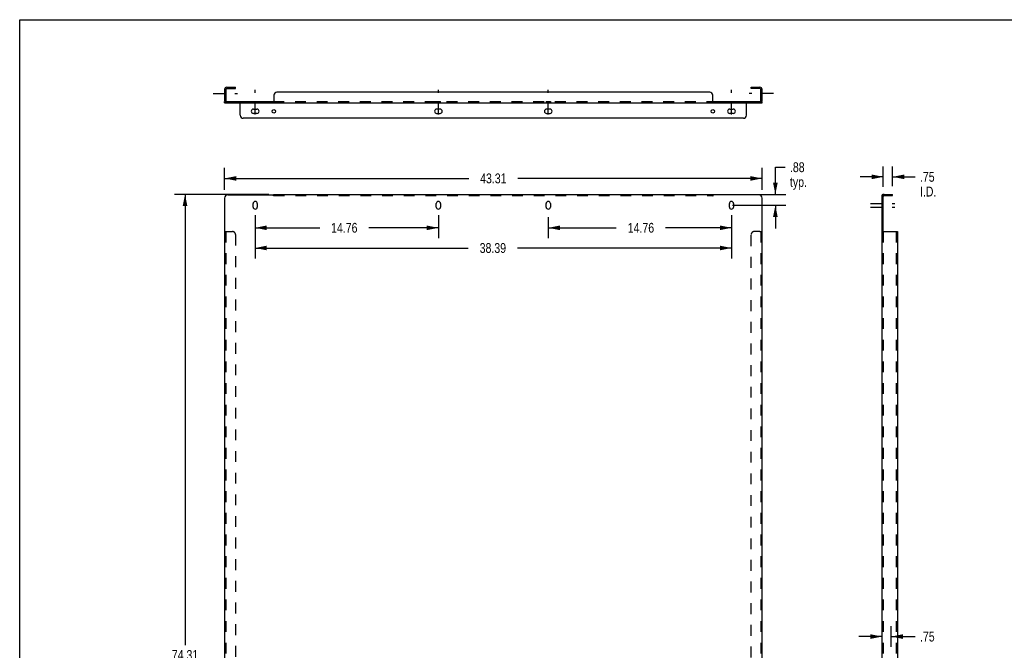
# Model space of a CAD drawing. Header units: inches. Extents: x 0 to 159, y 0 to 103.
# Tile 2 of 3: x 0 to 79, y 52 to 103. Entities that reach past the tile are written whole.
import ezdxf

# ---------------------------------------------------------------- set-up
doc = ezdxf.new("R2010")
doc.units = ezdxf.units.IN
doc.header["$LTSCALE"] = 8.728896
doc.header["$MEASUREMENT"] = 0
doc.linetypes.add('DASHED', pattern=[0.2, 0.1, -0.1])
doc.linetypes.add('HIDDEN', pattern=[0.2, 0.1, -0.1])
doc.layers.get('0').update_dxf_attribs({"linetype": 'CONTINUOUS'})
for name, color, linetype in [('001_DOUBLE_WIDE', 7, 'CONTINUOUS'), ('02___PRT_ALL_AXES', 7, 'CONTINUOUS'), ('DEFAULT_2', 8, 'HIDDEN'), ('DIMENSIONS', 7, 'CONTINUOUS')]:
    doc.layers.add(name, color=color, linetype=linetype)
doc.styles.get("Standard").update_dxf_attribs({"font": 'txt', "width": 0.8})
doc.dimstyles.new('DIMSTYLE_1', dxfattribs={"dimtxt": 0.793536, "dimasz": 0.933572, "dimexe": 0.09, "dimexo": 0.07, "dimgap": 0.0425, "dimtad": 0, "dimtih": 1, "dimtoh": 1, "dimzin": 4, "dimdsep": 46, "dimtxsty": 'Standard', "dimblk": '_FILLED', "dimblk1": '_FILLED', "dimblk2": '_FILLED', "dimcen": 0.09, "dimadec": 0, "dimazin": 0, "dimtfac": 1, "dimtofl": 0, "dimtmove": 0, "dimatfit": 3, "dimldrblk": '_FILLED', "dimfxl": 0, "dimtolj": 1, "dimtzin": 4, "dimarcsym": 0})

# ---------------------------------------------------------------- blocks, each defined once
blk = doc.blocks.new('_FILLED')
at = {"color": 0, "linetype": 'ByBlock'}
blk.add_solid([(0, 0), (-1, 0.2), (-1, -0.2)], dxfattribs=at)
blk = doc.blocks.new('*D1')
at = {"layer": 'DIMENSIONS', "color": 2, "linetype": 'Continuous'}
for p, q in [((16.519, 88.957), (16.519, 90.73)), ((59.826, 88.957), (59.826, 90.73)), ((16.519, 89.89), (36.188, 89.89)), ((59.826, 89.89), (40.156, 89.89))]:
    blk.add_line(p, q, dxfattribs=at)
at = {"layer": 'DIMENSIONS', "color": 2, "linetype": 'Continuous', "xscale": 0.9335717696, "yscale": 0.9335717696, "zscale": 0.9335717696, "rotation": 180}
blk.add_blockref('_FILLED', (16.519, 89.89), dxfattribs=at)
at = {"layer": 'DIMENSIONS', "color": 2, "linetype": 'Continuous', "xscale": 0.9335717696, "yscale": 0.9335717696, "zscale": 0.9335717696}
blk.add_blockref('_FILLED', (59.826, 89.89), dxfattribs=at)
at = {"layer": 'DIMENSIONS', "color": 2, "linetype": 'Continuous', "insert": (38.172, 90.287), "char_height": 0.7935, "width": 3.17414, "attachment_point": 2, "line_spacing_factor": 0.9}
blk.add_mtext('43.31', dxfattribs=at)
blk = doc.blocks.new('*D2')
at = {"layer": 'DIMENSIONS', "color": 2, "linetype": 'Continuous'}
for p, q in [((60.904, 88.605), (60.904, 90.794)), ((60.904, 90.794), (61.682, 90.794)), ((55.973, 88.605), (61.744, 88.605)), ((57.453, 87.722), (61.744, 87.722)), ((60.904, 87.722), (60.904, 85.855))]:
    blk.add_line(p, q, dxfattribs=at)
at = {"layer": 'DIMENSIONS', "color": 2, "linetype": 'Continuous', "xscale": 0.9335717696, "yscale": 0.9335717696, "zscale": 0.9335717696}
for p, rotation in [((60.904, 88.605), 270), ((60.904, 87.722), 90)]:
    blk.add_blockref('_FILLED', p, dxfattribs=dict(at, rotation=rotation))
at = {"layer": 'DIMENSIONS', "color": 2, "linetype": 'Continuous', "insert": (62.078, 91.19), "char_height": 0.7935, "width": 2.53932, "attachment_point": 1, "line_spacing_factor": 0.9}
blk.add_mtext('.88\\Ptyp.', dxfattribs=at)
blk = doc.blocks.new('*D4')
at = {"layer": 'DIMENSIONS', "color": 2, "linetype": 'Continuous'}
for p, q in [((70.247, 52.103), (70.247, 53.775)), ((69.497, 52.935), (67.629, 52.935)), ((70.247, 52.935), (72.164, 52.935))]:
    blk.add_line(p, q, dxfattribs=at)
at = {"layer": 'DIMENSIONS', "color": 2, "linetype": 'Continuous', "xscale": 0.9335717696, "yscale": 0.9335717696, "zscale": 0.9335717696}
blk.add_blockref('_FILLED', (69.497, 52.935), dxfattribs=at)
at = {"layer": 'DIMENSIONS', "color": 2, "linetype": 'Continuous', "xscale": 0.9335717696, "yscale": 0.9335717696, "zscale": 0.9335717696, "rotation": 180}
blk.add_blockref('_FILLED', (70.247, 52.935), dxfattribs=at)
at = {"layer": 'DIMENSIONS', "color": 2, "linetype": 'Continuous', "insert": (72.561, 53.332), "char_height": 0.7935, "width": 1.90449, "attachment_point": 1, "line_spacing_factor": 0.9}
blk.add_mtext('.75', dxfattribs=at)
blk = doc.blocks.new('*D6')
at = {"layer": 'DIMENSIONS', "color": 2, "linetype": 'Continuous'}
for p, q in [((20.076, 88.605), (12.483, 88.605)), ((13.323, 88.605), (13.323, 52.243)), ((13.323, 14.294), (13.323, 50.656)), ((17.365, 14.294), (12.483, 14.294))]:
    blk.add_line(p, q, dxfattribs=at)
at = {"layer": 'DIMENSIONS', "color": 2, "linetype": 'Continuous', "xscale": 0.9335717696, "yscale": 0.9335717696, "zscale": 0.9335717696}
for p, rotation in [((13.323, 88.605), 90), ((13.323, 14.294), 270)]:
    blk.add_blockref('_FILLED', p, dxfattribs=dict(at, rotation=rotation))
at = {"layer": 'DIMENSIONS', "color": 2, "linetype": 'Continuous', "insert": (13.323, 51.846), "char_height": 0.7935, "width": 3.17414, "attachment_point": 2, "line_spacing_factor": 0.9}
blk.add_mtext('74.31', dxfattribs=at)
blk = doc.blocks.new('*D7')
at = {"layer": 'DIMENSIONS', "color": 2, "linetype": 'Continuous'}
for p, q in [((69.601, 89.207), (69.601, 90.857)), ((70.351, 89.259), (70.351, 90.857)), ((69.601, 90.017), (67.733, 90.017)), ((70.351, 90.017), (72.16, 90.017))]:
    blk.add_line(p, q, dxfattribs=at)
at = {"layer": 'DIMENSIONS', "color": 2, "linetype": 'Continuous', "xscale": 0.9335717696, "yscale": 0.9335717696, "zscale": 0.9335717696}
blk.add_blockref('_FILLED', (69.601, 90.017), dxfattribs=at)
at = {"layer": 'DIMENSIONS', "color": 2, "linetype": 'Continuous', "xscale": 0.9335717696, "yscale": 0.9335717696, "zscale": 0.9335717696, "rotation": 180}
blk.add_blockref('_FILLED', (70.351, 90.017), dxfattribs=at)
at = {"layer": 'DIMENSIONS', "color": 2, "linetype": 'Continuous', "insert": (72.557, 90.414), "char_height": 0.7935, "width": 2.53932, "attachment_point": 1, "line_spacing_factor": 0.9}
blk.add_mtext('.75\\PI.D.', dxfattribs=at)
blk = doc.blocks.new('*D9')
at = {"layer": '001_DOUBLE_WIDE', "color": 2, "linetype": 'Continuous'}
for p, q in [((18.979, 86.928), (18.979, 85.065)), ((33.743, 86.928), (33.743, 85.065)), ((18.979, 85.905), (24.176, 85.905)), ((33.743, 85.905), (28.144, 85.905))]:
    blk.add_line(p, q, dxfattribs=at)
at = {"layer": '001_DOUBLE_WIDE', "color": 2, "linetype": 'Continuous', "xscale": 0.9335717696, "yscale": 0.9335717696, "zscale": 0.9335717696, "rotation": 180}
blk.add_blockref('_FILLED', (18.979, 85.905), dxfattribs=at)
at = {"layer": '001_DOUBLE_WIDE', "color": 2, "linetype": 'Continuous', "xscale": 0.9335717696, "yscale": 0.9335717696, "zscale": 0.9335717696}
blk.add_blockref('_FILLED', (33.743, 85.905), dxfattribs=at)
at = {"layer": '001_DOUBLE_WIDE', "color": 2, "linetype": 'Continuous', "insert": (26.16, 86.302), "char_height": 0.7935, "width": 3.17414, "attachment_point": 2, "line_spacing_factor": 0.9}
blk.add_mtext('14.76', dxfattribs=at)
blk = doc.blocks.new('*D10')
at = {"layer": '001_DOUBLE_WIDE', "color": 2, "linetype": 'Continuous'}
for p, q in [((18.979, 86.928), (18.979, 83.436)), ((57.365, 86.928), (57.365, 83.436)), ((18.979, 84.277), (36.151, 84.277)), ((57.365, 84.277), (40.119, 84.277))]:
    blk.add_line(p, q, dxfattribs=at)
at = {"layer": '001_DOUBLE_WIDE', "color": 2, "linetype": 'Continuous', "xscale": 0.9335717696, "yscale": 0.9335717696, "zscale": 0.9335717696, "rotation": 180}
blk.add_blockref('_FILLED', (18.979, 84.277), dxfattribs=at)
at = {"layer": '001_DOUBLE_WIDE', "color": 2, "linetype": 'Continuous', "xscale": 0.9335717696, "yscale": 0.9335717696, "zscale": 0.9335717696}
blk.add_blockref('_FILLED', (57.365, 84.277), dxfattribs=at)
at = {"layer": '001_DOUBLE_WIDE', "color": 2, "linetype": 'Continuous', "insert": (38.135, 84.673), "char_height": 0.7935, "width": 3.17414, "attachment_point": 2, "line_spacing_factor": 0.9}
blk.add_mtext('38.39', dxfattribs=at)
blk = doc.blocks.new('*D11')
at = {"layer": '001_DOUBLE_WIDE', "color": 2, "linetype": 'Continuous'}
for p, q in [((42.601, 86.756), (42.601, 85.065)), ((57.365, 86.756), (57.365, 85.065)), ((42.601, 85.905), (48.085, 85.905)), ((57.365, 85.905), (52.053, 85.905))]:
    blk.add_line(p, q, dxfattribs=at)
at = {"layer": '001_DOUBLE_WIDE', "color": 2, "linetype": 'Continuous', "xscale": 0.9335717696, "yscale": 0.9335717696, "zscale": 0.9335717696, "rotation": 180}
blk.add_blockref('_FILLED', (42.601, 85.905), dxfattribs=at)
at = {"layer": '001_DOUBLE_WIDE', "color": 2, "linetype": 'Continuous', "xscale": 0.9335717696, "yscale": 0.9335717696, "zscale": 0.9335717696}
blk.add_blockref('_FILLED', (57.365, 85.905), dxfattribs=at)
at = {"layer": '001_DOUBLE_WIDE', "color": 2, "linetype": 'Continuous', "insert": (50.069, 86.302), "char_height": 0.7935, "width": 3.17414, "attachment_point": 2, "line_spacing_factor": 0.9}
blk.add_mtext('14.76', dxfattribs=at)

msp = doc.modelspace()

# ---------------------------------------------------------------- linework, layer by layer
at = {"color": 7, "linetype": 'Continuous'}
for p, q in [((0, 0), (0, 102.693)), ((0, 102.693), (158.707, 102.693)), ((16.623, 97.068), (16.623, 96.166)), ((16.693, 97.138), (17.394, 97.138)), ((17.394, 97.138), (17.394, 97.242)), ((58.951, 97.138), (58.951, 97.242)), ((59.652, 97.138), (58.951, 97.138)), ((59.722, 96.166), (59.722, 97.068)), ((16.519, 95.992), (16.519, 96.096)), ((16.519, 96.096), (20.443, 96.096)), ((20.443, 96.096), (20.443, 95.992)), ((55.902, 96.096), (59.826, 96.096)), ((55.902, 96.096), (55.902, 95.992)), ((59.826, 95.992), (59.826, 96.096)), ((69.497, 88.553), (69.601, 88.553)), ((69.59, 88.585), (69.638, 88.493)), ((69.601, 85.605), (69.601, 88.553)), ((69.671, 88.501), (70.351, 88.501)), ((70.351, 88.501), (70.351, 88.605)), ((69.598, 85.605), (69.497, 85.605))]:
    msp.add_line(p, q, dxfattribs=at)
at = {"color": 3, "linetype": 'Continuous'}
for p, q in [((16.519, 97.068), (16.519, 96.166)), ((16.693, 97.242), (17.394, 97.242)), ((55.615, 96.846), (20.73, 96.846)), ((58.951, 97.242), (59.652, 97.242)), ((59.826, 96.166), (59.826, 97.068)), ((20.48, 96.596), (20.48, 96.085)), ((55.865, 96.085), (55.865, 96.596)), ((55.873, 96.054), (55.876, 96.037)), ((16.519, 95.992), (59.826, 95.992)), ((17.769, 94.992), (17.769, 95.954)), ((58.576, 94.992), (58.576, 95.954)), ((58.326, 94.742), (18.019, 94.742)), ((16.519, 88.303), (16.519, 14.346)), ((16.769, 88.553), (20.443, 88.553)), ((20.467, 88.572), (20.462, 88.569)), ((20.48, 88.605), (20.48, 88.585)), ((20.48, 88.605), (55.865, 88.605)), ((55.865, 88.605), (55.865, 88.585)), ((59.576, 88.553), (55.902, 88.553)), ((59.826, 14.346), (59.826, 88.303)), ((69.497, 14.346), (69.497, 88.553)), ((69.671, 88.605), (70.351, 88.605)), ((16.519, 85.605), (16.693, 85.605)), ((59.652, 85.605), (59.826, 85.605)), ((69.598, 85.605), (70.747, 85.605)), ((70.747, 85.605), (70.747, 14.346))]:
    msp.add_line(p, q, dxfattribs=at)
at = {"color": 7, "linetype": 'Continuous'}
for points in [[(20.454, 96.107), (20.453, 96.105), (20.452, 96.103), (20.451, 96.101), (20.45, 96.1), (20.448, 96.098), (20.447, 96.097), (20.446, 96.096), (20.444, 96.096), (20.443, 96.096)], [(20.48, 96.133), (20.478, 96.133), (20.475, 96.132), (20.473, 96.131), (20.471, 96.131), (20.47, 96.13), (20.468, 96.128), (20.466, 96.127), (20.465, 96.126), (20.463, 96.124), (20.462, 96.122), (20.46, 96.12), (20.459, 96.118), (20.458, 96.116), (20.457, 96.114), (20.456, 96.112), (20.454, 96.107)], [(55.865, 96.133), (55.867, 96.133), (55.869, 96.132), (55.871, 96.131), (55.873, 96.131), (55.875, 96.13), (55.877, 96.128), (55.878, 96.127), (55.88, 96.126), (55.881, 96.124), (55.883, 96.122), (55.884, 96.12), (55.885, 96.118), (55.886, 96.116), (55.887, 96.114), (55.888, 96.112)], [(55.888, 96.112), (55.89, 96.107), (55.891, 96.105), (55.893, 96.103), (55.894, 96.101), (55.895, 96.1), (55.896, 96.098), (55.897, 96.097), (55.899, 96.096), (55.9, 96.096), (55.902, 96.096)], [(69.629, 88.5), (69.629, 88.501), (69.627, 88.503), (69.625, 88.505), (69.623, 88.507), (69.621, 88.51), (69.619, 88.513), (69.617, 88.516), (69.614, 88.519), (69.612, 88.523), (69.61, 88.526), (69.608, 88.53), (69.606, 88.534), (69.604, 88.537), (69.603, 88.541), (69.602, 88.544), (69.601, 88.547), (69.601, 88.55), (69.601, 88.553)], [(69.638, 88.493), (69.638, 88.493), (69.637, 88.493), (69.636, 88.494), (69.636, 88.494), (69.635, 88.495), (69.633, 88.496), (69.632, 88.497), (69.631, 88.499), (69.629, 88.5)]]:
    msp.add_lwpolyline(points, dxfattribs=at)
at = {"color": 3, "linetype": 'Continuous'}
for points in [[(20.472, 96.054), (20.469, 96.037), (20.468, 96.032), (20.467, 96.027), (20.466, 96.023), (20.464, 96.019), (20.463, 96.015), (20.462, 96.011), (20.461, 96.008), (20.459, 96.005), (20.458, 96.002), (20.456, 95.999), (20.455, 95.997), (20.453, 95.996), (20.451, 95.994), (20.449, 95.993), (20.447, 95.992), (20.445, 95.992), (20.443, 95.992)], [(20.48, 96.085), (20.478, 96.08), (20.477, 96.076), (20.475, 96.07), (20.474, 96.065), (20.473, 96.06), (20.472, 96.054)], [(55.865, 96.085), (55.866, 96.08), (55.868, 96.076), (55.869, 96.07), (55.87, 96.065), (55.872, 96.06), (55.873, 96.054)], [(55.876, 96.037), (55.877, 96.032), (55.878, 96.027), (55.879, 96.023), (55.88, 96.019), (55.881, 96.015), (55.882, 96.011), (55.884, 96.008), (55.885, 96.005), (55.887, 96.002), (55.888, 95.999), (55.89, 95.997), (55.892, 95.996), (55.893, 95.994), (55.895, 95.993), (55.897, 95.992), (55.899, 95.992), (55.902, 95.992)], [(17.745, 95.976), (17.743, 95.98), (17.742, 95.982), (17.741, 95.984), (17.74, 95.986), (17.739, 95.988), (17.737, 95.989), (17.736, 95.99), (17.735, 95.991), (17.733, 95.992), (17.732, 95.992)], [(17.769, 95.954), (17.766, 95.955), (17.764, 95.955), (17.762, 95.956), (17.76, 95.957), (17.759, 95.958), (17.757, 95.959), (17.755, 95.96), (17.754, 95.962), (17.752, 95.964), (17.75, 95.965), (17.749, 95.967), (17.748, 95.969), (17.747, 95.971), (17.746, 95.973), (17.745, 95.976)], [(58.576, 95.954), (58.578, 95.955), (58.58, 95.955), (58.582, 95.956), (58.584, 95.957), (58.586, 95.958), (58.588, 95.959), (58.589, 95.96), (58.591, 95.962), (58.593, 95.964), (58.594, 95.965), (58.595, 95.967), (58.596, 95.969), (58.597, 95.971), (58.599, 95.973), (58.6, 95.976), (58.602, 95.98)], [(58.602, 95.98), (58.603, 95.982), (58.604, 95.984), (58.605, 95.986), (58.606, 95.988), (58.607, 95.989), (58.608, 95.99), (58.61, 95.991), (58.611, 95.992), (58.613, 95.992)], [(20.462, 88.569), (20.461, 88.568), (20.459, 88.567), (20.458, 88.566), (20.456, 88.564), (20.455, 88.563), (20.453, 88.562), (20.451, 88.56), (20.449, 88.559), (20.447, 88.557), (20.445, 88.555), (20.443, 88.553)], [(20.48, 88.585), (20.478, 88.583), (20.477, 88.581), (20.475, 88.58), (20.474, 88.578), (20.473, 88.577), (20.472, 88.576), (20.471, 88.575), (20.47, 88.574), (20.469, 88.574), (20.468, 88.573), (20.467, 88.572)], [(55.865, 88.585), (55.866, 88.583), (55.868, 88.581), (55.869, 88.58), (55.87, 88.578), (55.872, 88.577), (55.873, 88.576), (55.874, 88.575), (55.875, 88.574), (55.876, 88.574), (55.877, 88.573), (55.878, 88.572)], [(55.878, 88.572), (55.882, 88.569), (55.884, 88.568), (55.885, 88.567), (55.887, 88.566), (55.888, 88.564), (55.89, 88.563), (55.892, 88.562), (55.893, 88.56), (55.895, 88.559), (55.897, 88.557), (55.899, 88.555), (55.902, 88.553)], [(69.537, 88.573), (69.532, 88.572), (69.528, 88.571), (69.524, 88.57), (69.52, 88.57), (69.516, 88.569), (69.513, 88.568), (69.51, 88.567), (69.507, 88.566), (69.504, 88.564), (69.502, 88.563), (69.501, 88.562), (69.499, 88.56), (69.498, 88.559), (69.497, 88.557), (69.497, 88.555), (69.497, 88.553)], [(69.59, 88.585), (69.585, 88.583), (69.581, 88.581), (69.575, 88.58), (69.57, 88.578), (69.565, 88.577), (69.559, 88.576), (69.553, 88.575), (69.548, 88.574), (69.537, 88.573)]]:
    msp.add_lwpolyline(points, dxfattribs=at)
for centre, radius, start, end in [((16.693, 97.068), 0.174, 90, 180), ((20.73, 96.596), 0.25, 90, 180), ((55.615, 96.596), 0.25, 0, 90), ((59.652, 97.068), 0.174, 0, 90), ((16.693, 96.166), 0.174, 180, 203.7339), ((59.652, 96.166), 0.174, 336.2661, 360), ((18.019, 94.992), 0.25, 180, 270), ((58.326, 94.992), 0.25, 270, 360), ((16.769, 88.303), 0.25, 90, 180), ((59.576, 88.303), 0.25, 0, 90), ((69.671, 88.431), 0.174, 90, 117.72686)]:
    msp.add_arc(centre, radius, start, end, dxfattribs=at)
at = {"color": 7, "linetype": 'Continuous'}
for centre, start, end in [((16.693, 97.068), 90, 180), ((59.652, 97.068), 0, 90), ((16.693, 96.166), 180, 270), ((59.652, 96.166), 270, 360), ((69.671, 88.431), 90, 180)]:
    msp.add_arc(centre, 0.07, start, end, dxfattribs=at)
at = {"layer": '02___PRT_ALL_AXES', "color": 8, "linetype": 'HIDDEN'}
for p, q in [((16.519, 96.843), (16.519, 96.64)), ((16.623, 96.843), (16.519, 96.843)), ((16.623, 96.843), (16.623, 96.64)), ((59.826, 96.843), (59.722, 96.843)), ((59.722, 96.64), (59.722, 96.843)), ((59.826, 96.64), (59.826, 96.843)), ((16.623, 96.64), (16.519, 96.64)), ((18.807, 95.992), (18.807, 96.096)), ((18.807, 96.096), (19.151, 96.096)), ((19.151, 95.992), (19.151, 96.096)), ((33.571, 95.992), (33.571, 96.096)), ((33.571, 96.096), (33.915, 96.096)), ((33.915, 95.992), (33.915, 96.096)), ((42.429, 96.096), (42.773, 96.096)), ((42.429, 96.096), (42.429, 95.992)), ((42.773, 96.096), (42.773, 95.992)), ((57.193, 96.096), (57.537, 96.096)), ((57.193, 96.096), (57.193, 95.992)), ((57.537, 96.096), (57.537, 95.992)), ((59.826, 96.64), (59.722, 96.64)), ((18.807, 95.992), (19.151, 95.992)), ((33.571, 95.992), (33.915, 95.992)), ((42.429, 95.992), (42.773, 95.992)), ((57.193, 95.992), (57.537, 95.992)), ((69.497, 87.41), (69.497, 88.035)), ((69.601, 88.035), (69.497, 88.035)), ((69.601, 87.41), (69.497, 87.41)), ((69.601, 87.41), (69.601, 88.035))]:
    msp.add_line(p, q, dxfattribs=at)
at = {"layer": '02___PRT_ALL_AXES', "color": 2, "linetype": 'DASHED'}
for p, q in [((18.979, 95.058), (18.979, 97.029)), ((33.743, 95.058), (33.743, 97.029)), ((42.601, 95.058), (42.601, 97.029)), ((57.365, 95.058), (57.365, 97.029)), ((15.585, 96.742), (17.556, 96.742)), ((60.759, 96.742), (58.788, 96.742)), ((68.563, 87.863), (70.534, 87.863)), ((68.563, 87.582), (70.534, 87.582))]:
    msp.add_line(p, q, dxfattribs=at)
at = {"layer": '02___PRT_ALL_AXES', "color": 3, "linetype": 'Continuous'}
for p, q in [((18.839, 95.476), (19.12, 95.476)), ((33.884, 95.476), (33.603, 95.476)), ((42.742, 95.476), (42.461, 95.476)), ((57.225, 95.476), (57.506, 95.476)), ((19.12, 95.132), (18.839, 95.132)), ((33.603, 95.132), (33.884, 95.132)), ((42.461, 95.132), (42.742, 95.132)), ((57.506, 95.132), (57.225, 95.132)), ((18.807, 87.582), (18.807, 87.863)), ((19.151, 87.863), (19.151, 87.582)), ((33.571, 87.582), (33.571, 87.863)), ((33.915, 87.863), (33.915, 87.582)), ((42.429, 87.582), (42.429, 87.863)), ((42.773, 87.863), (42.773, 87.582)), ((57.193, 87.582), (57.193, 87.863)), ((57.537, 87.863), (57.537, 87.582))]:
    msp.add_line(p, q, dxfattribs=at)
for centre in [(20.479, 95.304), (55.865, 95.304)]:
    msp.add_circle(centre, 0.141, dxfattribs=at)
for centre, start, end in [((18.839, 95.304), 90, 270), ((19.12, 95.304), 270, 90), ((33.603, 95.304), 90, 270), ((33.884, 95.304), 270, 90), ((42.461, 95.304), 90, 270), ((42.742, 95.304), 270, 90), ((57.225, 95.304), 90, 270), ((57.506, 95.304), 270, 90), ((18.979, 87.863), 0, 180), ((18.979, 87.582), 180, 360), ((33.743, 87.863), 0, 180), ((33.743, 87.582), 180, 360), ((42.601, 87.863), 0, 180), ((42.601, 87.582), 180, 360), ((57.365, 87.863), 0, 180), ((57.365, 87.582), 180, 360)]:
    msp.add_arc(centre, 0.172, start, end, dxfattribs=at)
at = {"layer": 'DEFAULT_2', "color": 8, "linetype": 'HIDDEN'}
for p, q in [((17.732, 96.096), (17.732, 95.992)), ((20.443, 96.096), (55.902, 96.096)), ((58.613, 96.096), (58.613, 95.992)), ((17.769, 96.003), (17.769, 95.954)), ((58.576, 96.003), (58.576, 95.954)), ((20.48, 88.493), (20.48, 88.585)), ((20.48, 88.501), (55.865, 88.501)), ((55.865, 88.493), (55.865, 88.585)), ((69.549, 88.553), (69.547, 88.553)), ((69.547, 88.553), (69.547, 88.553)), ((69.549, 88.553), (69.548, 88.553)), ((16.623, 85.605), (16.623, 14.346)), ((16.693, 85.605), (17.144, 85.605)), ((17.394, 85.355), (17.394, 14.596)), ((58.951, 14.596), (58.951, 85.355)), ((59.652, 85.605), (59.201, 85.605)), ((59.722, 85.605), (59.722, 14.346)), ((69.601, 85.605), (69.601, 14.346)), ((70.643, 85.605), (70.643, 14.346))]:
    msp.add_line(p, q, dxfattribs=at)
for points in [[(17.761, 96.033), (17.759, 96.044), (17.758, 96.05), (17.757, 96.055), (17.755, 96.06), (17.754, 96.064), (17.753, 96.069), (17.752, 96.072), (17.751, 96.076), (17.75, 96.079), (17.748, 96.082), (17.747, 96.085), (17.745, 96.088), (17.743, 96.09), (17.742, 96.092), (17.74, 96.093), (17.738, 96.094), (17.736, 96.095), (17.734, 96.095), (17.732, 96.096)], [(17.769, 96.003), (17.767, 96.007), (17.766, 96.012), (17.764, 96.017), (17.763, 96.022), (17.762, 96.028), (17.761, 96.033)], [(58.576, 96.003), (58.577, 96.007), (58.579, 96.012), (58.58, 96.017), (58.582, 96.022), (58.583, 96.028), (58.584, 96.033)], [(58.584, 96.033), (58.587, 96.05), (58.588, 96.055), (58.589, 96.06), (58.59, 96.064), (58.591, 96.069), (58.592, 96.072), (58.593, 96.076), (58.595, 96.079), (58.596, 96.082), (58.598, 96.085), (58.599, 96.088), (58.601, 96.09), (58.603, 96.092), (58.605, 96.093), (58.606, 96.094), (58.608, 96.095), (58.611, 96.095), (58.613, 96.096)], [(20.452, 88.53), (20.451, 88.534), (20.45, 88.537), (20.448, 88.541), (20.447, 88.544), (20.446, 88.547), (20.444, 88.55), (20.443, 88.553)], [(20.48, 88.493), (20.478, 88.493), (20.475, 88.493), (20.473, 88.494), (20.471, 88.494), (20.47, 88.495), (20.468, 88.496), (20.466, 88.497), (20.465, 88.499), (20.463, 88.501), (20.462, 88.503), (20.46, 88.505), (20.459, 88.507), (20.458, 88.51), (20.457, 88.513), (20.456, 88.516), (20.455, 88.519), (20.454, 88.523), (20.452, 88.53)], [(55.865, 88.493), (55.867, 88.493), (55.869, 88.493), (55.871, 88.494), (55.873, 88.494), (55.875, 88.495), (55.877, 88.496), (55.878, 88.497), (55.88, 88.499), (55.881, 88.501), (55.883, 88.503), (55.884, 88.505), (55.885, 88.507), (55.886, 88.51), (55.887, 88.513), (55.888, 88.516), (55.889, 88.519), (55.89, 88.523)], [(55.89, 88.523), (55.893, 88.53), (55.894, 88.534), (55.895, 88.537), (55.896, 88.541), (55.897, 88.544), (55.899, 88.547), (55.9, 88.55), (55.902, 88.553)], [(69.547, 88.553), (69.546, 88.553), (69.546, 88.553), (69.545, 88.553), (69.545, 88.553), (69.544, 88.553), (69.544, 88.553), (69.544, 88.553), (69.544, 88.553), (69.544, 88.553)], [(69.544, 88.553), (69.544, 88.553), (69.544, 88.553), (69.544, 88.553), (69.545, 88.553), (69.545, 88.553), (69.546, 88.553), (69.546, 88.553), (69.547, 88.553), (69.548, 88.552), (69.548, 88.552), (69.549, 88.552), (69.55, 88.552), (69.551, 88.552), (69.551, 88.551), (69.552, 88.551), (69.553, 88.551), (69.554, 88.551), (69.554, 88.55), (69.555, 88.55), (69.556, 88.55), (69.557, 88.55), (69.558, 88.549), (69.558, 88.549), (69.559, 88.549), (69.56, 88.548), (69.561, 88.548), (69.562, 88.548), (69.563, 88.547), (69.564, 88.547), (69.565, 88.547), (69.565, 88.546), (69.566, 88.546), (69.567, 88.545), (69.568, 88.545), (69.569, 88.544), (69.57, 88.544), (69.571, 88.544), (69.572, 88.543), (69.573, 88.543), (69.574, 88.542), (69.575, 88.542), (69.576, 88.541), (69.577, 88.541), (69.578, 88.54), (69.579, 88.54), (69.58, 88.539), (69.581, 88.539), (69.582, 88.538), (69.582, 88.537), (69.583, 88.537), (69.584, 88.536), (69.585, 88.536), (69.586, 88.535), (69.587, 88.535), (69.588, 88.534), (69.589, 88.533), (69.59, 88.533), (69.591, 88.532), (69.592, 88.531), (69.593, 88.531), (69.594, 88.53), (69.595, 88.529), (69.596, 88.529), (69.598, 88.528), (69.599, 88.527), (69.6, 88.526), (69.601, 88.526), (69.602, 88.525), (69.603, 88.524), (69.604, 88.523), (69.605, 88.523), (69.606, 88.522), (69.607, 88.521), (69.608, 88.52), (69.609, 88.519), (69.61, 88.518), (69.611, 88.518), (69.612, 88.517), (69.613, 88.516), (69.614, 88.515), (69.615, 88.514), (69.616, 88.513), (69.617, 88.512), (69.618, 88.511), (69.619, 88.51), (69.62, 88.509), (69.621, 88.508), (69.622, 88.507), (69.623, 88.506), (69.625, 88.505), (69.626, 88.504), (69.627, 88.503), (69.628, 88.502), (69.629, 88.501), (69.629, 88.5)]]:
    msp.add_lwpolyline(points, dxfattribs=at)
for centre, radius, start, end in [((16.693, 96.166), 0.174, 203.7339, 270), ((59.652, 96.166), 0.174, 270, 336.2661), ((69.671, 88.431), 0.174, 117.72686, 180), ((17.144, 85.355), 0.25, 0, 90), ((59.201, 85.355), 0.25, 90, 180)]:
    msp.add_arc(centre, radius, start, end, dxfattribs=at)

# ---------------------------------------------------------------- dimensions: what is measured, and where the dimension line sits
at = {"layer": '001_DOUBLE_WIDE', "color": 2, "linetype": 'Continuous'}
for base, p1, p2, picture, middle in [((33.743, 85.905), (18.979, 86.998), (33.743, 86.998), '*D9', (26.16, 85.905)), ((57.365, 84.277), (18.979, 86.998), (57.365, 86.998), '*D10', (38.135, 84.277)), ((57.365, 85.905), (42.601, 86.826), (57.365, 86.826), '*D11', (50.069, 85.905))]:
    dim = msp.add_linear_dim(base=base, p1=p1, p2=p2, dimstyle='DIMSTYLE_1', dxfattribs=at)
    dim.commit()
    dim.dimension.update_dxf_attribs({"geometry": picture, "text_midpoint": middle, "dimtype": 160})
at = {"layer": 'DIMENSIONS', "color": 2, "linetype": 'Continuous'}
for base, p1, p2, picture, middle in [((59.826, 89.89), (16.519, 88.887), (59.826, 88.887), '*D1', (38.172, 89.89)), ((70.247, 52.935), (69.497, 85.605), (70.247, 53.845), '*D4', (73.513, 52.935))]:
    dim = msp.add_linear_dim(base=base, p1=p1, p2=p2, dimstyle='DIMSTYLE_1', dxfattribs=at)
    dim.commit()
    dim.dimension.update_dxf_attribs({"geometry": picture, "text_midpoint": middle, "dimtype": 160})
dim = msp.add_linear_dim(base=(60.904, 87.722), p1=(55.903, 88.605), p2=(57.383, 87.722), angle=270, text='<>\\Ptyp.', dimstyle='DIMSTYLE_1', dxfattribs=at)
dim.commit()
dim.dimension.update_dxf_attribs({"geometry": '*D2', "text_midpoint": (63.348, 90.198), "dimtype": 160})
dim = msp.add_linear_dim(base=(70.351, 90.017), p1=(69.601, 90.927), p2=(70.351, 90.927), text='<>\\PI.D.', dimstyle='DIMSTYLE_1', dxfattribs=at)
dim.commit()
dim.dimension.update_dxf_attribs({"geometry": '*D7', "text_midpoint": (73.826, 89.422), "dimtype": 160})
dim = msp.add_linear_dim(base=(13.323, 14.294), p1=(20.146, 88.605), p2=(17.435, 14.294), angle=270, dimstyle='DIMSTYLE_1', dxfattribs=at)
dim.commit()
dim.dimension.update_dxf_attribs({"geometry": '*D6', "text_midpoint": (13.323, 51.45), "dimtype": 160})

doc.saveas('drawing.dxf')
